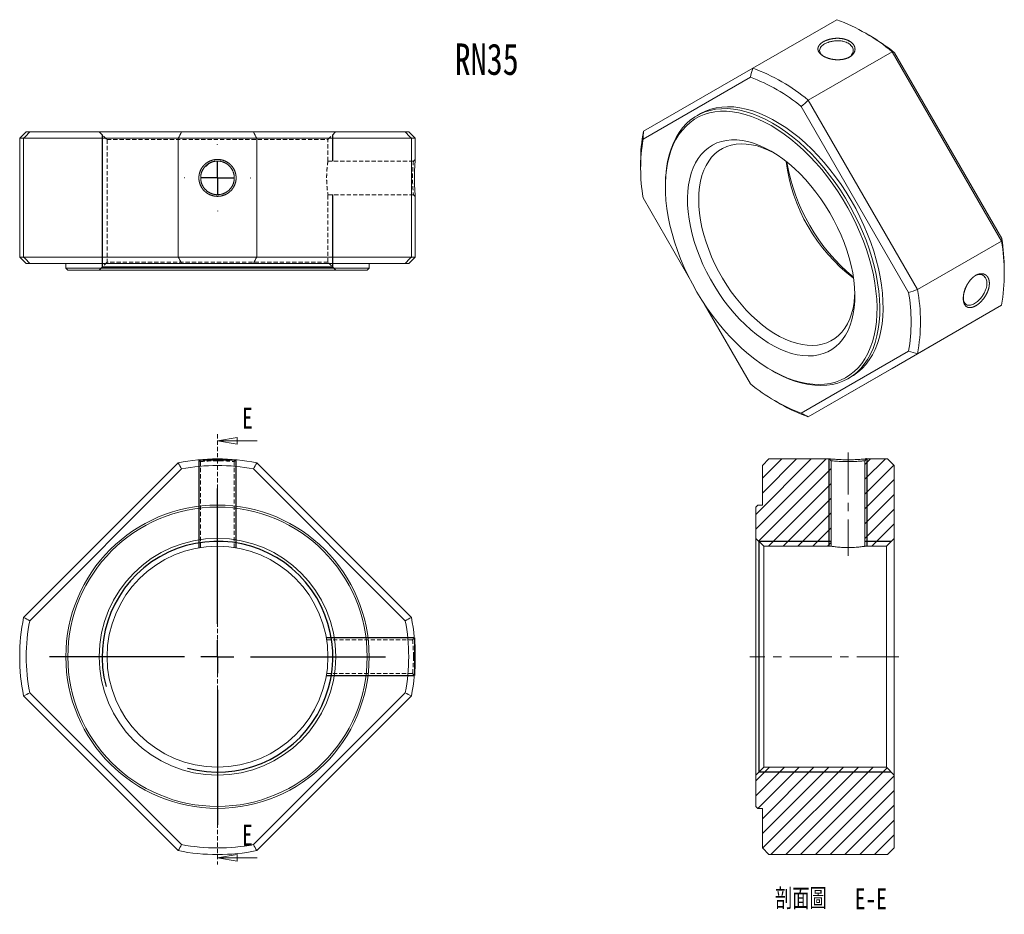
# Model space of a CAD drawing. Header units: millimetres. Extents: x -3 to 296, y -58 to 213.
import ezdxf

# ---------------------------------------------------------------- set-up
doc = ezdxf.new("R2010")
doc.units = ezdxf.units.MM
doc.linetypes.add('CENTERX2', pattern=[20.32, 12.7, -2.54, 2.54, -2.54])
doc.linetypes.add('HIDDEN', pattern=[1.905, 1.27, -0.635])
doc.layers.add('FORMAT', color=7, linetype='Continuous')
doc.styles.add('SLDTEXTSTYLE0', font='TXT', dxfattribs={"width": 0.75})
doc.styles.add('SLDTEXTSTYLE1', font='TXT', dxfattribs={"width": 0.75, "bigfont": 'bigfont'})

# ---------------------------------------------------------------- blocks, each defined once
blk = doc.blocks.new('SW_CENTERMARKSYMBOL_0')
at = {"layer": 'FORMAT', "color": 0}
for p, q in [((0, 10), (0, 51)), ((0, 0), (0, 5)), ((-10, 0), (-51, 0)), ((0, 0), (-5, 0)), ((0, 0), (0, -5)), ((0, 0), (5, 0)), ((10, 0), (51, 0)), ((0, -10), (0, -51))]:
    blk.add_line(p, q, dxfattribs=at)
blk = doc.blocks.new('_CLOSED')
at = {"color": 0, "linetype": 'ByBlock', "lineweight": -2}
for p, q in [((-1, 0.166667), (0, 0)), ((-1, 0.166667), (-1, -0.166667)), ((0, 0), (-1, -0.166667)), ((0, 0), (-1, 0))]:
    blk.add_line(p, q, dxfattribs=at)
blk = doc.blocks.new('SW_CENTERMARKSYMBOL_1')
at = {"layer": 'FORMAT', "color": 0}
for p, q in [((0, 10), (0, 10.1)), ((0, 0), (0, 5)), ((-10, 0), (-10.1, 0)), ((0, 0), (-5, 0)), ((0, 0), (0, -5)), ((0, 0), (5, 0)), ((10, 0), (10.1, 0)), ((0, -10), (0, -10.1))]:
    blk.add_line(p, q, dxfattribs=at)
blk = doc.blocks.new('SW_NOTE_0')
at = {"layer": 'FORMAT', "color": 0, "char_height": 6.35, "attachment_point": 2}
for s, insert, style in [('\\M+19655\\M+196CA\\M+19AA4', (12.5, 8.19), 'SLDTEXTSTYLE1'), ('E-E', (33.73, 8.19), 'SLDTEXTSTYLE0')]:
    blk.add_mtext(s, dxfattribs=dict(at, insert=insert, style=style))

msp = doc.modelspace()

# ---------------------------------------------------------------- hatches: boundary and pattern name
at = {"linetype": 'Continuous', "lineweight": 0}
h = msp.add_hatch(dxfattribs=at)
h.set_pattern_fill('ANSI31', style=0)
edge = h.paths.add_edge_path(flags=0)
edge.add_line((220.93, 66.02), (220.33, 65.42))
edge.add_line((220.33, 65.42), (220.33, 55.92))
edge.add_line((220.33, 55.92), (222.73, 53.52))
edge.add_line((222.73, 53.52), (243.23, 53.52))
edge.add_line((243.23, 53.52), (243.23, 79.47))
edge.add_line((243.23, 79.47), (242.73, 80.02))
edge.add_line((242.73, 80.02), (224.33, 80.02))
edge.add_line((224.33, 80.02), (222.33, 78.02))
edge.add_line((222.33, 78.02), (222.33, 66.02))
edge.add_line((222.33, 66.02), (220.93, 66.02))
h = msp.add_hatch(dxfattribs=at)
h.set_pattern_fill('ANSI31', style=0)
h.paths.add_polyline_path([(253.43, 79.47), (253.43, 53.52), (259.93, 53.52), (262.33, 55.92), (262.33, 78.02), (260.33, 80.02), (253.92, 80.02)], flags=0)
h = msp.add_hatch(dxfattribs=at)
h.set_pattern_fill('ANSI31', style=0)
h.paths.add_polyline_path([(220.33, -25.38), (220.93, -25.98), (222.33, -25.98), (222.33, -37.98), (224.33, -39.98), (260.33, -39.98), (262.33, -37.98), (262.33, -15.88), (259.93, -13.48), (222.73, -13.48), (220.33, -15.88)], flags=0)

# ---------------------------------------------------------------- linework, layer by layer
at = {"color": 7, "linetype": 'Continuous', "lineweight": 15}
for p, q in [((219.41, 198.53), (244.87, 213.22)), ((254.71, 208.52), (253.29, 209.33)), ((261.7, 203.51), (236.25, 188.81)), ((294.87, 146.06), (261.7, 203.51)), ((262.42, 203.22), (294.98, 146.83)), ((186.25, 179.38), (219.41, 198.53)), ((218.69, 195.8), (186.14, 177)), ((236.25, 188.81), (269.41, 131.36)), ((266.69, 130.5), (234.14, 186.89)), ((203.42, 184.67), (202.43, 184.1)), ((-0.96, 179.25), (-2.96, 177.25)), ((-0.96, 179.25), (0.08, 179.25)), ((0.08, 179.25), (46.12, 179.25)), ((46.12, 179.25), (67.96, 179.25)), ((67.96, 179.25), (114.01, 179.25)), ((114.01, 179.25), (115.04, 179.25)), ((117.04, 177.25), (115.04, 179.25)), ((-2.96, 177.25), (-2.96, 141.25)), ((-1.76, 177.25), (-2.96, 177.25)), ((45.14, 177.25), (-1.76, 177.25)), ((-1.76, 177.25), (-1.76, 141.25)), ((68.95, 177.25), (45.14, 177.25)), ((45.14, 141.25), (45.14, 177.25)), ((68.95, 177.25), (68.95, 141.25)), ((115.85, 177.25), (68.95, 177.25)), ((115.85, 141.25), (115.85, 177.25)), ((117.04, 177.25), (115.85, 177.25)), ((117.04, 170.85), (117.04, 177.25)), ((185.4, 170.14), (185.4, 168.51)), ((192.9, 163.04), (192.9, 162.55)), ((117.04, 141.25), (117.04, 159.65)), ((186.14, 159.17), (200.14, 134.91)), ((269.41, 131.36), (294.87, 146.06)), ((-2.96, 141.25), (-0.96, 139.25)), ((-2.96, 141.25), (-1.76, 141.25)), ((-1.76, 141.25), (45.14, 141.25)), ((45.14, 141.25), (68.95, 141.25)), ((68.95, 141.25), (115.85, 141.25)), ((115.04, 139.25), (117.04, 141.25)), ((115.85, 141.25), (117.04, 141.25)), ((0.08, 139.25), (-0.96, 139.25)), ((46.12, 139.25), (0.08, 139.25)), ((11.04, 139.25), (11.04, 137.85)), ((11.04, 137.85), (11.64, 137.25)), ((11.04, 137.85), (57.04, 137.85)), ((67.96, 139.25), (46.12, 139.25)), ((57.04, 137.85), (103.04, 137.85)), ((114.01, 139.25), (67.96, 139.25)), ((102.44, 137.25), (103.04, 137.85)), ((103.04, 137.85), (103.04, 139.25)), ((115.04, 139.25), (114.01, 139.25)), ((295.71, 135.85), (295.71, 137.49)), ((57.04, 137.25), (11.64, 137.25)), ((102.44, 137.25), (57.04, 137.25)), ((204.69, 127.04), (218.69, 102.78)), ((261.7, 107.47), (294.87, 126.62)), ((294.87, 126.62), (269.41, 111.93)), ((234.14, 93.86), (266.69, 112.67)), ((269.41, 111.93), (236.25, 92.77)), ((224.99, 106.95), (225.42, 106.7)), ((236.25, 92.77), (261.7, 107.47)), ((248.42, 104.42), (249.41, 105)), ((226.41, 97.48), (227.82, 96.66)), ((-1.76, 31.92), (45.14, 78.83)), ((68.95, 78.83), (115.85, 31.92)), ((222.33, 78.02), (224.33, 80.02)), ((222.33, 78.02), (222.33, 66.02)), ((242.73, 80.02), (224.33, 80.02)), ((242.73, 80.02), (243.23, 79.47)), ((243.23, 53.52), (243.23, 79.47)), ((253.43, 79.47), (253.92, 80.02)), ((253.43, 79.47), (253.43, 53.52)), ((260.33, 80.02), (253.92, 80.02)), ((260.33, 80.02), (262.33, 78.02)), ((262.33, 55.92), (262.33, 78.02)), ((46.12, 76.98), (0.08, 30.94)), ((114.01, 30.94), (67.96, 76.98)), ((220.33, 65.42), (220.93, 66.02)), ((222.33, 66.02), (220.93, 66.02)), ((220.33, 65.42), (220.33, 55.92)), ((222.73, 53.52), (220.33, 55.92)), ((220.33, -15.88), (220.33, 55.92)), ((262.33, 55.92), (259.93, 53.52)), ((262.33, 55.92), (262.33, -15.88)), ((222.73, 53.52), (222.73, -13.48)), ((222.73, 53.52), (243.23, 53.52)), ((253.43, 53.52), (259.93, 53.52)), ((259.93, -13.48), (259.93, 53.52)), ((0.08, 9.1), (46.12, -36.94)), ((67.96, -36.94), (114.01, 9.1)), ((45.14, -38.79), (-1.76, 8.12)), ((115.85, 8.12), (68.95, -38.79)), ((220.33, -15.88), (222.73, -13.48)), ((259.93, -13.48), (222.73, -13.48)), ((259.93, -13.48), (262.33, -15.88)), ((220.33, -15.88), (220.33, -25.38)), ((262.33, -37.98), (262.33, -15.88)), ((220.93, -25.98), (220.33, -25.38)), ((220.93, -25.98), (222.33, -25.98)), ((222.33, -25.98), (222.33, -37.98)), ((224.33, -39.98), (222.33, -37.98)), ((262.33, -37.98), (260.33, -39.98)), ((224.33, -39.98), (260.33, -39.98))]:
    msp.add_line(p, q, dxfattribs=at)
at = {"color": 7, "linetype": 'HIDDEN', "lineweight": 0}
for p, q in [((21.14, 179.25), (23.54, 176.85)), ((90.54, 176.85), (92.94, 179.25)), ((23.54, 176.85), (90.54, 176.85)), ((23.54, 176.85), (23.54, 139.65)), ((90.54, 170.35), (90.54, 176.85)), ((116.49, 170.35), (90.54, 170.35)), ((117.04, 170.85), (116.49, 170.35)), ((90.53, 160.15), (116.49, 160.15)), ((90.54, 139.65), (90.54, 160.21)), ((116.49, 160.15), (117.04, 159.65)), ((23.54, 139.65), (21.14, 137.25)), ((90.54, 139.65), (23.54, 139.65)), ((92.94, 137.25), (90.54, 139.65)), ((57.04, 87.49), (57.04, -42.98)), ((51.39, 79.75), (51.94, 79.2)), ((51.94, 79.2), (51.94, 53.14)), ((58.37, 79.44), (57.04, 79.47)), ((62.14, 79.2), (62.69, 79.75)), ((62.14, 53.13), (62.14, 79.2)), ((116.23, 25.12), (90.16, 25.12)), ((116.78, 25.67), (116.23, 25.12)), ((116.49, 20.02), (116.47, 21.35)), ((90.15, 14.92), (116.23, 14.92)), ((116.23, 14.92), (116.78, 14.37))]:
    msp.add_line(p, q, dxfattribs=at)
at = {"color": 7, "linetype": 'Continuous', "lineweight": 0}
for p, q in [((69.04, 85.49), (57.04, 85.49)), ((69.04, -40.98), (57.04, -40.98))]:
    msp.add_line(p, q, dxfattribs=at)
at = {"color": 7, "linetype": 'Continuous', "lineweight": 15, "flags": 128}
for points in [[(192.9, 163.04), (192.9, 163.62), (193, 165.9), (193.22, 168.1), (193.56, 170.2), (194.03, 172.2), (194.62, 174.1), (195.33, 175.88), (196.15, 177.53), (197.09, 179.06), (198.14, 180.46), (199.29, 181.71), (200.54, 182.82), (201.89, 183.78), (203.34, 184.59), (204.86, 185.24), (206.47, 185.73), (208.15, 186.06), (209.9, 186.23), (211.7, 186.24), (213.56, 186.08), (215.47, 185.77), (217.41, 185.29), (219.39, 184.66), (221.39, 183.86), (223.4, 182.92), (225.42, 181.82)], [(225, 181.09), (223, 182.17), (221.02, 183.1), (219.04, 183.88), (217.09, 184.51), (215.17, 184.98), (213.29, 185.29), (211.46, 185.45), (209.67, 185.44), (207.95, 185.27), (206.29, 184.94), (204.71, 184.46), (203.2, 183.82), (201.78, 183.02), (200.44, 182.07), (199.21, 180.98), (198.07, 179.74), (197.03, 178.36), (196.11, 176.86), (195.29, 175.22), (194.59, 173.46), (194.01, 171.59), (193.55, 169.62), (193.21, 167.54), (192.99, 165.37), (192.9, 163.12), (192.93, 160.8), (193.09, 158.41), (193.37, 155.97), (193.77, 153.48), (194.29, 150.95), (194.93, 148.4), (195.69, 145.83), (196.56, 143.25), (197.54, 140.67), (198.62, 138.11), (199.81, 135.57), (201.1, 133.07), (202.48, 130.6), (203.94, 128.19), (205.49, 125.84), (207.11, 123.56), (208.8, 121.36), (210.56, 119.25), (212.37, 117.23), (214.23, 115.31), (216.13, 113.51), (218.07, 111.83), (220.03, 110.26), (222.01, 108.83), (224, 107.54), (226, 106.39), (227.99, 105.38), (229.97, 104.52), (231.93, 103.82), (233.87, 103.27), (235.77, 102.88), (237.63, 102.65), (239.44, 102.57), (241.2, 102.66), (242.89, 102.91), (244.51, 103.32), (246.06, 103.88), (247.52, 104.6), (248.9, 105.47), (250.19, 106.49), (251.38, 107.66), (252.46, 108.97), (253.44, 110.41), (254.31, 111.98), (255.07, 113.68), (255.71, 115.49), (256.23, 117.42), (256.63, 119.44), (256.91, 121.57), (257.07, 123.78), (257.1, 126.06), (257.01, 128.42), (256.79, 130.84), (256.45, 133.31), (255.99, 135.82), (255.41, 138.36), (254.71, 140.92), (253.89, 143.5), (252.97, 146.07), (251.93, 148.64), (250.79, 151.2), (249.56, 153.72), (248.22, 156.21), (246.8, 158.64), (245.29, 161.03), (243.71, 163.34), (242.05, 165.59), (240.33, 167.74), (238.54, 169.81), (236.71, 171.78), (234.83, 173.64), (232.91, 175.38), (230.96, 177.01), (228.98, 178.5), (227, 179.86), (225, 181.09)], [(249.41, 105), (249.94, 105.32), (251.3, 106.28), (252.55, 107.39), (253.7, 108.64), (254.75, 110.03), (255.69, 111.56), (256.51, 113.22), (257.22, 115), (257.81, 116.89), (258.28, 118.9), (258.62, 121), (258.84, 123.2), (258.94, 125.47), (258.91, 127.83), (258.75, 130.25), (258.47, 132.73), (258.06, 135.25), (257.53, 137.81), (256.88, 140.4), (256.12, 143), (255.23, 145.61), (254.24, 148.22), (253.14, 150.82), (251.93, 153.39), (250.63, 155.93), (249.23, 158.43), (247.75, 160.87), (246.18, 163.25), (244.54, 165.56), (242.82, 167.79), (241.05, 169.93), (239.21, 171.98), (237.33, 173.92), (235.4, 175.74), (233.44, 177.45), (231.45, 179.03), (229.45, 180.48), (227.43, 181.79), (225.4, 182.96), (223.38, 183.98), (221.38, 184.85), (219.39, 185.56), (217.43, 186.12), (215.5, 186.52), (213.62, 186.75), (211.78, 186.83), (210.01, 186.74), (208.29, 186.49), (206.65, 186.07), (205.08, 185.5), (203.59, 184.77), (203.42, 184.67)], [(225.42, 181.82), (227.45, 180.58), (229.46, 179.2), (231.46, 177.69), (233.44, 176.04), (235.38, 174.27), (237.29, 172.39), (239.15, 170.4), (240.95, 168.3), (242.7, 166.12), (244.38, 163.84), (245.99, 161.5), (247.51, 159.08), (248.95, 156.61), (250.31, 154.09), (251.56, 151.54), (252.71, 148.95), (253.76, 146.35), (254.7, 143.74), (255.52, 141.13), (256.23, 138.53), (256.82, 135.95), (257.29, 133.41), (257.63, 130.91), (257.85, 128.46), (257.95, 126.07), (257.92, 123.75), (257.76, 121.52), (257.48, 119.36), (257.07, 117.31), (256.54, 115.36), (255.89, 113.52), (255.13, 111.8), (254.24, 110.21), (253.25, 108.75), (252.15, 107.42), (250.94, 106.24), (249.64, 105.21), (248.24, 104.32), (246.76, 103.59), (245.19, 103.02), (243.55, 102.61), (241.83, 102.36), (240.06, 102.27), (238.22, 102.34), (236.34, 102.58), (234.41, 102.98), (232.45, 103.53), (230.46, 104.25), (228.46, 105.12), (226.44, 106.14), (225.42, 106.7)], [(225, 173.33), (226.79, 172.22), (228.57, 170.98), (230.34, 169.6), (232.07, 168.09), (233.78, 166.46), (235.43, 164.72), (237.04, 162.87), (238.59, 160.94), (240.07, 158.91), (241.47, 156.82), (242.79, 154.66), (244.02, 152.44), (245.16, 150.19), (246.2, 147.9), (247.13, 145.6), (247.95, 143.29), (248.66, 140.98), (249.25, 138.68), (249.72, 136.41), (250.07, 134.18), (250.29, 132), (250.38, 129.88), (250.35, 127.83), (250.19, 125.86), (249.91, 123.98), (249.5, 122.2), (248.97, 120.53), (248.32, 118.98), (247.56, 117.55), (246.68, 116.25), (245.69, 115.09), (244.61, 114.08), (243.42, 113.21), (242.14, 112.5), (240.78, 111.95), (239.34, 111.55), (237.82, 111.32), (236.24, 111.25), (234.61, 111.34), (232.93, 111.59), (231.21, 112.01), (229.46, 112.59), (227.68, 113.32), (225.9, 114.21), (224.1, 115.24), (222.32, 116.42), (220.54, 117.73), (218.79, 119.18), (217.07, 120.75), (215.39, 122.43), (213.76, 124.23), (212.18, 126.12), (210.66, 128.1), (209.22, 130.16), (207.86, 132.29), (206.58, 134.48), (205.39, 136.71), (204.31, 138.99), (203.32, 141.28), (202.44, 143.59), (201.68, 145.91), (201.03, 148.21), (200.5, 150.49), (200.09, 152.74), (199.81, 154.95), (199.65, 157.1), (199.62, 159.19), (199.71, 161.2), (199.93, 163.12), (200.28, 164.96), (200.75, 166.68), (201.34, 168.29), (202.05, 169.79), (202.87, 171.15), (203.8, 172.38), (204.84, 173.47), (205.98, 174.41), (207.21, 175.2), (208.53, 175.83), (209.93, 176.31), (211.41, 176.62), (212.96, 176.78), (214.57, 176.76), (216.22, 176.59), (217.93, 176.25), (219.66, 175.76), (221.43, 175.1), (223.21, 174.29), (225, 173.33)], [(225.87, 172.81), (225.83, 172.83), (224.11, 173.68), (222.39, 174.38), (220.71, 174.92), (219.05, 175.3), (217.43, 175.52), (215.87, 175.58), (214.36, 175.47), (212.91, 175.2), (211.54, 174.77), (210.26, 174.18), (209.05, 173.44), (207.95, 172.54), (206.94, 171.5), (206.04, 170.31), (205.25, 168.99), (204.57, 167.54), (204.01, 165.97), (203.58, 164.29), (203.26, 162.51), (203.07, 160.63), (203.01, 158.67)], [(203.01, 158.67), (203.07, 156.64), (203.26, 154.54), (203.58, 152.4), (204.01, 150.21), (204.57, 148), (205.25, 145.77), (206.04, 143.53), (206.94, 141.31), (207.95, 139.1), (209.05, 136.93), (210.26, 134.8), (211.54, 132.72), (212.91, 130.71), (214.36, 128.77), (215.87, 126.92), (217.43, 125.17), (219.05, 123.52), (220.71, 121.99), (222.39, 120.58), (224.11, 119.3), (225.83, 118.16), (227.56, 117.16), (229.29, 116.31), (231, 115.61), (232.69, 115.07), (234.35, 114.69), (235.96, 114.47), (237.53, 114.42), (239.04, 114.52), (240.48, 114.79), (241.85, 115.22), (243.14, 115.81), (244.34, 116.56), (245.45, 117.46), (246.45, 118.5), (247.35, 119.68), (248.15, 121), (248.82, 122.45), (249.38, 124.02), (249.82, 125.7), (250.13, 127.49), (250.32, 129.36), (250.37, 130.37)]]:
    msp.add_lwpolyline(points, dxfattribs=at)
at = {"color": 7, "linetype": 'Continuous', "lineweight": 15}
for radius in [46, 45.4, 35.9, 33.5]:
    msp.add_circle((57.04, 20.02), radius, dxfattribs=at)
for centre, radius, start, end in [((225.57, 160.35), 56.28, 50.0591, 69.9463), ((223.27, 154.5), 62.49, 51.2138, 59.8031), ((200.11, 145.66), 56.28, 50.0591, 69.9463), ((199.57, 144.84), 54.43, 50.5759, 69.4295), ((233.73, 170.38), 48.33, 169.2773, 180.2852), ((239.85, 168.09), 54.45, 170.5747, 189.4253), ((282.24, 177.06), 53.17, 187.3464, 232.6482), ((286.76, 179.67), 57.8, 189.5687, 230.4259), ((233.21, 137.28), 62.5, 0.192, 8.7877), ((239.42, 136.34), 56.3, 350.058, 9.942), ((212.98, 121.58), 54.45, 350.5747, 9.4253), ((213.96, 121.65), 56.3, 350.058, 9.942), ((253.26, 144.83), 54.43, 230.5759, 249.4295), ((252.57, 139.19), 49.2, 239.8074, 250.6283), ((57.04, 20.02), 60, 78.5573, 101.4427), ((57.04, 20.02), 58, 79.1484, 100.8516), ((57.04, 20.02), 60, 168.5573, 191.4427), ((57.04, 20.02), 58, 169.1484, 190.8516), ((57.04, 20.02), 58, 349.1484, 10.8516), ((57.04, 20.02), 60, 348.5573, 11.4427), ((57.04, 20.02), 60, 258.5573, 281.4427), ((57.04, 20.02), 58, 259.1484, 280.8516)]:
    msp.add_arc(centre, radius, start, end, dxfattribs=at)
at = {"color": 7, "linetype": 'HIDDEN', "lineweight": 0}
msp.add_arc((165.56, 165.25), 49.33, 174.0659, 185.9342, dxfattribs=at)
at = {"color": 7, "linetype": 'Continuous', "lineweight": 15}
for points, knots in [([(247.92, 207.14), (248.78, 206.74), (249.49, 206.24), (250.01, 205.65), (250.35, 205), (250.46, 204.32), (250.36, 203.64), (250.03, 202.99), (249.52, 202.4), (248.82, 201.9), (247.97, 201.5), (246.99, 201.23), (245.93, 201.08), (244.83, 201.06), (243.72, 201.17), (242.66, 201.4), (241.67, 201.73), (240.81, 202.14), (240.1, 202.63), (239.58, 203.18), (239.25, 203.75), (239.14, 204.35), (239.24, 204.94), (239.57, 205.52), (240.08, 206.06), (240.78, 206.54), (241.63, 206.95), (242.62, 207.27), (243.68, 207.5), (244.78, 207.6), (245.88, 207.58), (246.94, 207.42), (247.92, 207.14), (248.78, 206.74), (249.49, 206.24)], [-0.09421, -0.062713, -0.031177, 0, 0.031211, 0.062747, 0.094257, 0.125376, 0.156419, 0.187788, 0.21908, 0.250019, 0.280893, 0.312223, 0.343524, 0.374562, 0.405654, 0.437247, 0.468887, 0.500154, 0.531348, 0.562897, 0.594344, 0.625445, 0.656482, 0.687821, 0.719133, 0.750069, 0.780969, 0.812328, 0.843651, 0.874719, 0.90579, 0.937287, 0.968823, 1, 1.031211, 1.062747, 1.094257]), ([(248.41, 206.07), (247.95, 206.28), (247.22, 206.62), (245.95, 206.82), (244.8, 206.85), (243.65, 206.73), (242.39, 206.43), (241.12, 205.89), (240.23, 205.18), (239.79, 204.5), (239.65, 203.88), (239.79, 203.27), (240.15, 202.66), (240.64, 202.32), (240.9, 202.14)], [0, 0, 0, 0, 0.1127492, 0.1813479, 0.2579557, 0.3347817, 0.4034977, 0.5161784, 0.6288655, 0.6975586, 0.7743446, 0.8510108, 0.9196313, 1, 1, 1, 1]), ([(248.4, 201.69), (248.4, 201.69), (248.88, 201.87), (249.35, 202.41), (249.81, 203.17), (249.95, 203.88), (249.81, 204.59), (249.38, 205.37), (248.78, 205.8), (248.41, 206.07)], [0, 0, 0, 0, 0.000125, 0.218296, 0.351341, 0.500088, 0.64856, 0.781505, 1, 1, 1, 1]), ([(55.94, 170.77), (57.04, 170.88), (58.15, 170.77), (59.22, 170.45), (60.2, 169.93), (61.06, 169.23), (61.77, 168.38), (62.29, 167.4), (62.62, 166.34), (62.73, 165.25), (62.62, 164.15), (62.29, 163.09), (61.77, 162.12), (61.07, 161.26), (60.21, 160.57), (59.22, 160.05), (58.15, 159.72), (57.04, 159.61), (55.93, 159.72), (54.87, 160.05), (53.88, 160.57), (53.02, 161.27), (52.32, 162.12), (51.8, 163.1), (51.47, 164.15), (51.36, 165.25), (51.47, 166.35), (51.8, 167.41), (52.32, 168.38), (53.03, 169.23), (53.89, 169.93), (54.87, 170.45), (55.94, 170.77), (57.04, 170.88), (58.15, 170.77)], [-0.09421, -0.062713, -0.031177, 0, 0.031211, 0.062747, 0.094257, 0.125376, 0.156419, 0.187788, 0.21908, 0.250019, 0.280893, 0.312223, 0.343524, 0.374562, 0.405654, 0.437247, 0.468887, 0.500154, 0.531348, 0.562897, 0.594344, 0.625445, 0.656482, 0.687821, 0.719133, 0.750069, 0.780969, 0.812328, 0.843651, 0.874719, 0.90579, 0.937287, 0.968823, 1, 1.031211, 1.062747, 1.094257]), ([(58.23, 170.26), (57.04, 170.39), (55.86, 170.26), (54.59, 169.8), (53.38, 168.91), (52.49, 167.7), (52.03, 166.44), (51.88, 165.04), (52.17, 163.33), (53.19, 161.72), (54.59, 160.7), (55.85, 160.24), (57.25, 160.08), (58.96, 160.38), (60.57, 161.4), (61.59, 162.8), (62.06, 164.06), (62.21, 165.46), (61.92, 167.16), (60.89, 168.78), (59.5, 169.8), (58.23, 170.26), (57.04, 170.39), (55.86, 170.26)], [-0.125183, -0.076573, -0.034842, 0, 0.034814, 0.076507, 0.125073, 0.173768, 0.215505, 0.250274, 0.304895, 0.374982, 0.423581, 0.465277, 0.500062, 0.554892, 0.625007, 0.673647, 0.715344, 0.750088, 0.804703, 0.874817, 0.923427, 0.965158, 1, 1.034814, 1.076507, 1.125073]), ([(117.04, 159.65), (117.04, 159.67), (117.04, 159.71), (117.01, 160.05), (116.96, 160.56), (116.91, 161.26), (116.86, 162.12), (116.81, 163.09), (116.78, 164.15), (116.77, 165.25), (116.78, 166.35), (116.81, 167.4), (116.86, 168.38), (116.91, 169.23), (116.96, 169.93), (117.01, 170.44), (117.04, 170.78), (117.04, 170.82), (117.04, 170.85)], [0, 0, 0, 0, 0.062424, 0.1255, 0.188521, 0.250763, 0.312851, 0.375591, 0.43818, 0.500059, 0.561809, 0.624473, 0.687077, 0.749156, 0.811343, 0.874531, 0.937815, 1, 1, 1, 1]), ([(283.31, 127.8), (283.24, 128.65), (283.31, 129.61), (283.52, 130.62), (283.86, 131.66), (284.31, 132.67), (284.88, 133.61), (285.54, 134.45), (286.27, 135.17), (287.03, 135.71), (287.82, 136.06), (288.59, 136.21), (289.31, 136.17), (289.95, 135.92), (290.48, 135.48), (290.88, 134.87), (291.13, 134.11), (291.21, 133.25), (291.13, 132.3), (290.88, 131.31), (290.48, 130.32), (289.95, 129.35), (289.31, 128.45), (288.59, 127.64), (287.82, 126.95), (287.03, 126.42), (286.26, 126.06), (285.54, 125.88), (284.88, 125.89), (284.31, 126.1), (283.86, 126.5), (283.52, 127.07), (283.31, 127.8), (283.24, 128.65), (283.31, 129.61)], [-0.09421, -0.062713, -0.031177, 0, 0.031211, 0.062747, 0.094257, 0.125376, 0.156419, 0.187788, 0.21908, 0.250019, 0.280893, 0.312223, 0.343524, 0.374562, 0.405654, 0.437247, 0.468887, 0.500154, 0.531348, 0.562897, 0.594344, 0.625445, 0.656482, 0.687821, 0.719133, 0.750069, 0.780969, 0.812328, 0.843651, 0.874719, 0.90579, 0.937287, 0.968823, 1, 1.031211, 1.062747, 1.094257]), ([(283.28, 128.73), (283.31, 128.41), (283.36, 127.82), (283.71, 127.21), (284.17, 126.78), (284.77, 126.59), (285.58, 126.63), (286.64, 127.05), (287.74, 127.87), (288.63, 128.82), (289.31, 129.75), (289.86, 130.75), (290.31, 131.95), (290.52, 133.3), (290.31, 134.45), (289.86, 135.22), (289.31, 135.69), (288.63, 135.93), (287.74, 135.95), (287.07, 135.64), (286.65, 135.45)], [0, 0, 0, 0, 0.052911, 0.09815, 0.14867, 0.199335, 0.244651, 0.318961, 0.393275, 0.438576, 0.489214, 0.539774, 0.585027, 0.659339, 0.733938, 0.779289, 0.829915, 0.880522, 0.925792, 1, 1, 1, 1]), ([(242.73, 80.02), (242.73, 80.02), (242.73, 80.02), (242.8, 80.01), (243.13, 79.98), (243.64, 79.94), (244.34, 79.89), (245.19, 79.83), (246.17, 79.79), (247.23, 79.76), (248.33, 79.75), (249.43, 79.76), (250.48, 79.79), (251.46, 79.83), (252.31, 79.89), (253.01, 79.94), (253.44, 79.98), (253.69, 80), (253.83, 80.01), (253.91, 80.02), (253.92, 80.02), (253.92, 80.02)], [0, 0, 0, 0, 0.000349, 0.062724, 0.125811, 0.188692, 0.250883, 0.312944, 0.375611, 0.438222, 0.500083, 0.561872, 0.624578, 0.687211, 0.749336, 0.811465, 0.874447, 0.906254, 0.937581, 0.968728, 1, 1, 1, 1]), ([(253.43, 79.47), (253.42, 79.47), (253.42, 79.47), (253.39, 79.46), (253.33, 79.45), (253.25, 79.45), (253.13, 79.43), (252.98, 79.42), (252.78, 79.4), (252.55, 79.38), (252.26, 79.36), (251.7, 79.32), (250.78, 79.26), (249.51, 79.21), (248.12, 79.19), (246.41, 79.23), (244.8, 79.32), (243.78, 79.41), (243.32, 79.45), (243.23, 79.47), (243.23, 79.47), (243.23, 79.47)], [0, 0, 0, 0, 0.019452, 0.040146, 0.062085, 0.085268, 0.109697, 0.135372, 0.162294, 0.190463, 0.219879, 0.250543, 0.34782, 0.431197, 0.500655, 0.609771, 0.749783, 0.846869, 0.930164, 0.999652, 1, 1, 1, 1]), ([(253.43, 53.52), (253.43, 53.52), (253.39, 53.51), (253.26, 53.49), (253.16, 53.48), (252.91, 53.44), (252.75, 53.42), (252.38, 53.38), (252.17, 53.35), (251.7, 53.3), (251.44, 53.27), (250.88, 53.23), (250.59, 53.2), (249.97, 53.17), (249.65, 53.15), (248.99, 53.13), (248.66, 53.13), (247.99, 53.13), (247.66, 53.13), (247, 53.15), (246.68, 53.17), (246.07, 53.2), (245.77, 53.23), (245.22, 53.27), (244.96, 53.3), (244.48, 53.35), (244.27, 53.38), (243.9, 53.42), (243.74, 53.44), (243.49, 53.48), (243.39, 53.49), (243.26, 53.51), (243.23, 53.52), (243.23, 53.52)], [0, 0, 0, 0, 0.0625, 0.0625, 0.125, 0.125, 0.1875, 0.1875, 0.25, 0.25, 0.3125, 0.3125, 0.375, 0.375, 0.4375, 0.4375, 0.5, 0.5, 0.5625, 0.5625, 0.625, 0.625, 0.6875, 0.6875, 0.75, 0.75, 0.8125, 0.8125, 0.875, 0.875, 0.9375, 0.9375, 1, 1, 1, 1])]:
    msp.add_open_spline(points, degree=3, knots=knots, dxfattribs=at)
for points in [[(262.42, 203.22), (262.18, 203.32), (261.94, 203.41), (261.7, 203.51)], [(218.69, 195.8), (218.93, 196.71), (219.17, 197.62), (219.41, 198.53)], [(234.14, 186.89), (234.84, 187.53), (235.54, 188.17), (236.25, 188.81)], [(-1.76, 177.25), (-1.15, 177.91), (-0.53, 178.58), (0.08, 179.25)], [(45.14, 177.25), (45.47, 177.91), (45.8, 178.58), (46.12, 179.25)], [(67.96, 179.25), (68.29, 178.58), (68.62, 177.91), (68.95, 177.25)], [(115.85, 177.25), (115.24, 177.91), (114.62, 178.58), (114.01, 179.25)], [(186.25, 179.38), (186.21, 178.58), (186.17, 177.79), (186.14, 177)], [(294.87, 146.06), (294.91, 146.31), (294.94, 146.57), (294.98, 146.83)], [(-1.76, 141.25), (-1.15, 140.58), (-0.53, 139.91), (0.08, 139.25)], [(46.12, 139.25), (45.8, 139.91), (45.47, 140.58), (45.14, 141.25)], [(67.96, 139.25), (68.29, 139.91), (68.62, 140.58), (68.95, 141.25)], [(114.01, 139.25), (114.62, 139.91), (115.24, 140.58), (115.85, 141.25)], [(266.69, 130.5), (267.6, 130.78), (268.51, 131.07), (269.41, 131.36)], [(266.69, 112.67), (267.6, 112.42), (268.51, 112.17), (269.41, 111.93)], [(234.14, 93.86), (234.84, 93.5), (235.54, 93.14), (236.25, 92.77)], [(46.12, 76.98), (45.8, 77.6), (45.47, 78.21), (45.14, 78.83)], [(67.96, 76.98), (68.29, 77.6), (68.62, 78.21), (68.95, 78.83)], [(-1.76, 31.92), (-1.15, 31.59), (-0.53, 31.26), (0.08, 30.94)], [(114.01, 30.94), (114.62, 31.26), (115.24, 31.59), (115.85, 31.92)], [(0.08, 9.1), (-0.53, 8.77), (-1.15, 8.45), (-1.76, 8.12)], [(114.01, 9.1), (114.62, 8.77), (115.24, 8.45), (115.85, 8.12)], [(46.12, -36.94), (45.8, -37.56), (45.47, -38.17), (45.14, -38.79)], [(67.96, -36.94), (68.29, -37.56), (68.62, -38.17), (68.95, -38.79)]]:
    msp.add_open_spline(points, degree=3, dxfattribs=at)
at = {"color": 7, "linetype": 'HIDDEN', "lineweight": 0}
for points, knots in [([(90.54, 170.35), (90.54, 170.29), (90.52, 170.18), (90.4, 169.31), (90.26, 168.03), (90.16, 166.42), (90.14, 164.68), (90.22, 163.02), (90.35, 161.59), (90.48, 160.6), (90.55, 160.13), (90.54, 160.2), (90.53, 160.21)], [0, 0, 0, 0, 0.106531, 0.213033, 0.320294, 0.428091, 0.53505, 0.641103, 0.747594, 0.85518, 0.96282, 1, 1, 1, 1]), ([(51.94, 79.2), (52, 79.21), (52.09, 79.22), (52.69, 79.28), (53.4, 79.33), (54.31, 79.39), (55.51, 79.44), (57.04, 79.48), (58.57, 79.44), (59.78, 79.39), (60.69, 79.33), (61.4, 79.28), (62, 79.22), (62.09, 79.21), (62.14, 79.2)], [0, 0, 0, 0, 0.109042, 0.175567, 0.24993, 0.324177, 0.390632, 0.499759, 0.609309, 0.675908, 0.750253, 0.82457, 0.891049, 1, 1, 1, 1]), ([(116.23, 25.12), (116.23, 25.12), (116.22, 25.22), (116.25, 24.93), (116.3, 24.38), (116.36, 23.66), (116.42, 22.75), (116.47, 21.55), (116.48, 20.6), (116.49, 20.02)], [0, 0, 0, 0, 0.000172, 0.218333, 0.351372, 0.500112, 0.648576, 0.781515, 1, 1, 1, 1]), ([(116.49, 20.02), (116.48, 19.43), (116.47, 18.49), (116.42, 17.29), (116.36, 16.38), (116.3, 15.66), (116.25, 15.11), (116.22, 14.82), (116.23, 14.92), (116.23, 14.92)], [0, 0, 0, 0, 0.218392, 0.351265, 0.499652, 0.648462, 0.781563, 0.999822, 1, 1, 1, 1])]:
    msp.add_open_spline(points, degree=3, knots=knots, dxfattribs=at)
at = {"layer": 'FORMAT'}
for p, q in [((22.04, 178.35), (22.04, 138.15)), ((92.04, 170.35), (92.04, 178.35)), ((92.04, 138.15), (92.04, 160.21)), ((91.96, 138.15), (22.04, 138.15)), ((92.04, 138.15), (91.96, 138.15)), ((51.34, 79.75), (51.34, 53.03)), ((51.34, 79.75), (62.74, 79.75)), ((62.74, 53.03), (62.74, 79.75)), ((242.63, 53.52), (242.63, 80.02)), ((253.95, 80.01), (253.71, 79.99)), ((254.03, 80.02), (254.03, 53.52)), ((221.23, 55.02), (243.23, 55.02)), ((253.43, 55.02), (261.43, 55.02)), ((116.77, 25.72), (90.06, 25.72)), ((90.06, 14.32), (116.77, 14.32)), ((261.43, -14.98), (221.23, -14.98))]:
    msp.add_line(p, q, dxfattribs=at)
at = {"layer": 'FORMAT', "color": 7, "linetype": 'CENTERX2', "lineweight": 0}
for p, q in [((248.33, 81.91), (248.33, 50.61)), ((263.7, 20.02), (218.54, 20.02))]:
    msp.add_line(p, q, dxfattribs=at)
at = {"layer": 'FORMAT', "flags": 128}
for points in [[(221.23, 55.02), (221.23, 54.95), (221.23, 54.73), (221.23, 54.37), (221.23, 53.87), (221.23, 53.24), (221.23, 52.46), (221.23, 51.55), (221.23, 50.52), (221.23, 49.35), (221.23, 48.07), (221.23, 46.67), (221.23, 45.16), (221.23, 43.55), (221.23, 41.84), (221.23, 40.04), (221.23, 38.16), (221.23, 36.21), (221.23, 34.19), (221.23, 32.11), (221.23, 29.98), (221.23, 27.81), (221.23, 25.61), (221.23, 23.38), (221.23, 21.14), (221.23, 18.9), (221.23, 16.66), (221.23, 14.43), (221.23, 12.23), (221.23, 10.06), (221.23, 7.93), (221.23, 5.85), (221.23, 3.83), (221.23, 1.88), (221.23, -0.01), (221.23, -1.8), (221.23, -3.51), (221.23, -5.12), (221.23, -6.63), (221.23, -8.03), (221.23, -9.31), (221.23, -10.48), (221.23, -11.51), (221.23, -12.42), (221.23, -13.2), (221.23, -13.84), (221.23, -14.34), (221.23, -14.69), (221.23, -14.91), (221.23, -14.98)], [(116.77, 25.72), (116.77, 25.62), (116.77, 25.33), (116.77, 24.87), (116.77, 24.23), (116.77, 23.45), (116.77, 22.56), (116.77, 21.58), (116.77, 20.54), (116.77, 19.49), (116.77, 18.46), (116.77, 17.48), (116.77, 16.58), (116.77, 15.81), (116.77, 15.17), (116.77, 14.7), (116.77, 14.42), (116.77, 14.32)]]:
    msp.add_lwpolyline(points, dxfattribs=at)
at = {"layer": 'FORMAT'}
msp.add_arc((57.04, 20.02), 35, 255, 195, dxfattribs=at)

# ---------------------------------------------------------------- block references
at = {"color": 7, "linetype": 'Continuous', "lineweight": 0, "xscale": 6, "yscale": 6, "rotation": 180.0000000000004}
for p in [(57.04, 85.49), (57.04, -40.98)]:
    msp.add_blockref('_CLOSED', p, dxfattribs=at)
at = {"layer": 'FORMAT', "color": 7}
for name, p in [('SW_CENTERMARKSYMBOL_1', (57.04, 165.25)), ('SW_CENTERMARKSYMBOL_0', (57.04, 20.02))]:
    msp.add_blockref(name, p, dxfattribs=at)
at = {"layer": 'FORMAT'}
msp.add_blockref('SW_NOTE_0', (221.5, -58.39), dxfattribs=at)

# ---------------------------------------------------------------- texts
at = {"color": 7, "linetype": 'Continuous', "char_height": 6.35, "attachment_point": 1, "style": 'SLDTEXTSTYLE0'}
for insert in [(64.5, 95.58), (64.5, -30.9)]:
    msp.add_mtext('E', dxfattribs=dict(at, insert=insert))
at = {"layer": 'FORMAT', "color": 7, "insert": (128.98, 206.01), "char_height": 9.525, "attachment_point": 1, "style": 'SLDTEXTSTYLE0'}
msp.add_mtext('RN35', dxfattribs=at)

doc.saveas('drawing.dxf')
